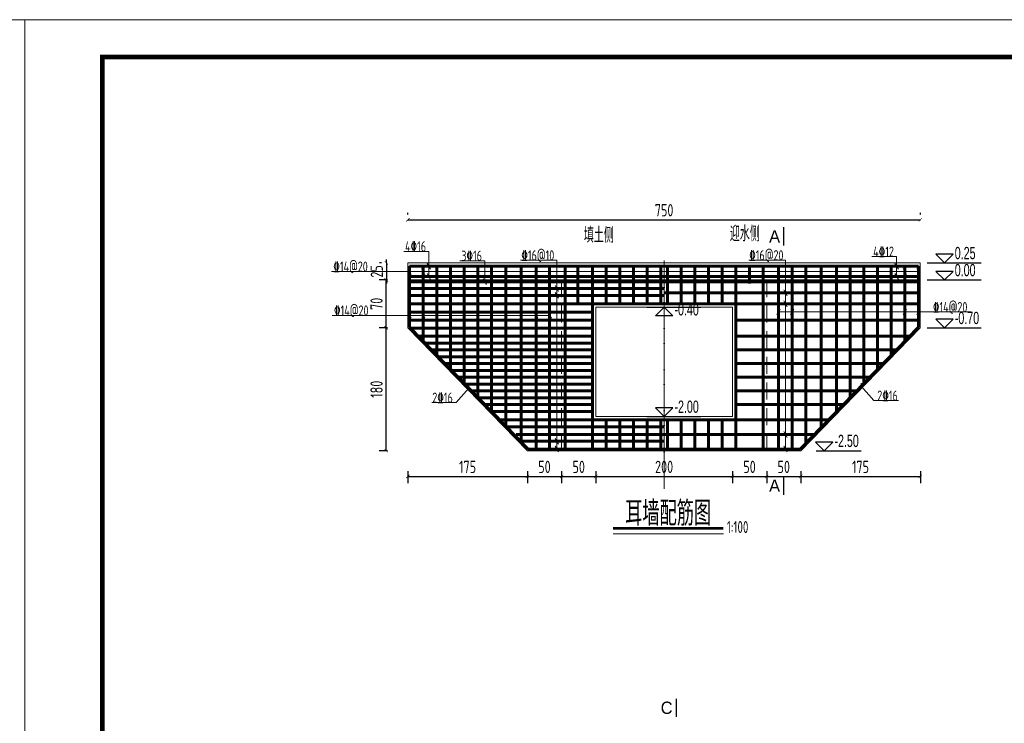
# Model space of a CAD drawing. Header units: inches. Extents: x 97745 to 142261, y 62673 to 100665.
# Tile 110 of 148: x 130610 to 132051, y 85431 to 86461. Entities that reach past the tile are written whole.
import ezdxf
from ezdxf.enums import TextEntityAlignment as Align

# ---------------------------------------------------------------- set-up
doc = ezdxf.new("R2010")
doc.units = ezdxf.units.IN
doc.header["$MEASUREMENT"] = 0
doc.linetypes.add('ACAD_ISO04W100', pattern=[30, 24, -3, 0, -3])
doc.linetypes.add('DASHED', pattern=[0.75, 0.5, -0.25])
doc.layers.get('0').update_dxf_attribs({"lineweight": 15})
for name, color, linetype, lineweight in [('00、4细实线', 4, 'Continuous', 18), ('00、5虚线', 2, 'DASHED', 18), ('BM1', 7, 'Continuous', 15), ('中心线', 3, 'ACAD_ISO04W100', 18), ('标注', 3, 'Continuous', 18), ('细线', 7, 'Continuous', 25), ('钢筋', 1, 'Continuous', 60)]:
    doc.layers.add(name, color=color, linetype=linetype, lineweight=lineweight)
doc.layers.add('断面标高标注', color=3, linetype='Continuous')
doc.styles.add('02、常用', font='tssdeng1.shx', dxfattribs={"width": 0.75, "bigfont": 'hztxt-01.shx'})
doc.styles.add('03、he-e', font='hztxt_e.shx', dxfattribs={"width": 0.65, "bigfont": 'hztxt.shx'})
doc.styles.add('HZTXT', font='tssdeng.shx', dxfattribs={"width": 0.75, "bigfont": 'hztxt.shx'})
doc.styles.add('三级钢', font='tssdeng.shx', dxfattribs={"width": 0.7, "height": 30, "bigfont": 'hztxt.shx'})
doc.dimstyles.new('3', dxfattribs={"dimtxt": 25, "dimasz": 12, "dimexe": 10, "dimexo": 30, "dimgap": 5, "dimtad": 1, "dimdec": 0, "dimzin": 0, "dimdsep": 46, "dimtxsty": 'HZTXT', "dimblk": 'ARCHTICK', "dimcen": 0, "dimclrt": 7, "dimazin": 2, "dimtfac": 1, "dimtdec": 0, "dimtix": 1, "dimtmove": 2, "dimatfit": 3, "dimfxl": 250, "dimtolj": 1, "dimtzin": 0, "dimarcsym": 0})

# ---------------------------------------------------------------- blocks, each defined once
blk = doc.blocks.new('_ArchTick')
at = {"color": 0, "linetype": 'ByBlock', "const_width": 0.15}
blk.add_lwpolyline([(-0.5, -0.5), (0.5, 0.5)], dxfattribs=at)
blk = doc.blocks.new('*D1803')
at = {"color": 0, "lineweight": -2}
for p, q in [((131178.1, 86175.8), (131178.1, 86178)), ((131928.1, 86175.8), (131928.1, 86178)), ((131178.1, 86168), (131928.1, 86168))]:
    blk.add_line(p, q, dxfattribs=at)
at = {"color": 0, "lineweight": -2, "xscale": 5, "yscale": 5, "zscale": 5, "rotation": 180}
blk.add_blockref('_ArchTick', (131178.1, 86168), dxfattribs=at)
at = {"color": 0, "lineweight": -2, "xscale": 5, "yscale": 5, "zscale": 5}
blk.add_blockref('_ArchTick', (131928.1, 86168), dxfattribs=at)
at = {"color": 7, "insert": (131553.1, 86182), "char_height": 18, "attachment_point": 5, "style": 'HZTXT'}
blk.add_mtext('\\A1;750', dxfattribs=at)
blk = doc.blocks.new('*D1804')
at = {"color": 0, "lineweight": -2}
for p, q in [((131178.1, 85799.9), (131178.1, 85782.2)), ((131178.1, 85792.2), (131353, 85792.2)), ((131353, 85799.9), (131353, 85782.2))]:
    blk.add_line(p, q, dxfattribs=at)
at = {"color": 0, "lineweight": -2, "xscale": 5, "yscale": 5, "zscale": 5, "rotation": 180}
blk.add_blockref('_ArchTick', (131178.1, 85792.2), dxfattribs=at)
at = {"color": 0, "lineweight": -2, "xscale": 5, "yscale": 5, "zscale": 5}
blk.add_blockref('_ArchTick', (131353, 85792.2), dxfattribs=at)
at = {"color": 7, "insert": (131265.5, 85806.2), "char_height": 18, "attachment_point": 5, "style": 'HZTXT'}
blk.add_mtext('\\A1;175', dxfattribs=at)
blk = doc.blocks.new('*D1805')
at = {"color": 0, "lineweight": -2}
for p, q in [((131353, 85799.9), (131353, 85782.2)), ((131353, 85792.2), (131403.1, 85792.2)), ((131403.1, 85799.9), (131403.1, 85782.2))]:
    blk.add_line(p, q, dxfattribs=at)
at = {"color": 0, "lineweight": -2, "xscale": 5, "yscale": 5, "zscale": 5, "rotation": 180}
blk.add_blockref('_ArchTick', (131353, 85792.2), dxfattribs=at)
at = {"color": 0, "lineweight": -2, "xscale": 5, "yscale": 5, "zscale": 5}
blk.add_blockref('_ArchTick', (131403.1, 85792.2), dxfattribs=at)
at = {"color": 7, "insert": (131378, 85806.2), "char_height": 18, "attachment_point": 5, "style": 'HZTXT'}
blk.add_mtext('\\A1;50', dxfattribs=at)
blk = doc.blocks.new('*D1806')
at = {"color": 0, "lineweight": -2}
for p, q in [((131403.1, 85799.9), (131403.1, 85782.2)), ((131403.1, 85792.2), (131453.1, 85792.2)), ((131453.1, 85799.9), (131453.1, 85782.2))]:
    blk.add_line(p, q, dxfattribs=at)
at = {"color": 0, "lineweight": -2, "xscale": 5, "yscale": 5, "zscale": 5, "rotation": 180}
blk.add_blockref('_ArchTick', (131403.1, 85792.2), dxfattribs=at)
at = {"color": 0, "lineweight": -2, "xscale": 5, "yscale": 5, "zscale": 5}
blk.add_blockref('_ArchTick', (131453.1, 85792.2), dxfattribs=at)
at = {"color": 7, "insert": (131428.1, 85806.2), "char_height": 18, "attachment_point": 5, "style": 'HZTXT'}
blk.add_mtext('\\A1;50', dxfattribs=at)
blk = doc.blocks.new('*D1807')
at = {"color": 0, "lineweight": -2}
for p, q in [((131453.1, 85799.9), (131453.1, 85782.2)), ((131453.1, 85792.2), (131653.1, 85792.2)), ((131653.1, 85799.9), (131653.1, 85782.2))]:
    blk.add_line(p, q, dxfattribs=at)
at = {"color": 0, "lineweight": -2, "xscale": 5, "yscale": 5, "zscale": 5, "rotation": 180}
blk.add_blockref('_ArchTick', (131453.1, 85792.2), dxfattribs=at)
at = {"color": 0, "lineweight": -2, "xscale": 5, "yscale": 5, "zscale": 5}
blk.add_blockref('_ArchTick', (131653.1, 85792.2), dxfattribs=at)
at = {"color": 7, "insert": (131553.1, 85806.2), "char_height": 18, "attachment_point": 5, "style": 'HZTXT'}
blk.add_mtext('\\A1;200', dxfattribs=at)
blk = doc.blocks.new('*D1808')
at = {"color": 0, "lineweight": -2}
for p, q in [((131653.1, 85799.9), (131653.1, 85782.2)), ((131653.1, 85792.2), (131703.2, 85792.2)), ((131703.2, 85799.9), (131703.2, 85782.2))]:
    blk.add_line(p, q, dxfattribs=at)
at = {"color": 0, "lineweight": -2, "xscale": 5, "yscale": 5, "zscale": 5, "rotation": 180}
blk.add_blockref('_ArchTick', (131653.1, 85792.2), dxfattribs=at)
at = {"color": 0, "lineweight": -2, "xscale": 5, "yscale": 5, "zscale": 5}
blk.add_blockref('_ArchTick', (131703.2, 85792.2), dxfattribs=at)
at = {"color": 7, "insert": (131678.1, 85806.2), "char_height": 18, "attachment_point": 5, "style": 'HZTXT'}
blk.add_mtext('\\A1;50', dxfattribs=at)
blk = doc.blocks.new('*D1809')
at = {"color": 0, "lineweight": -2}
for p, q in [((131703.2, 85799.9), (131703.2, 85782.2)), ((131703.2, 85792.2), (131753.2, 85792.2)), ((131753.2, 85799.9), (131753.2, 85782.2))]:
    blk.add_line(p, q, dxfattribs=at)
at = {"color": 0, "lineweight": -2, "xscale": 5, "yscale": 5, "zscale": 5, "rotation": 180}
blk.add_blockref('_ArchTick', (131703.2, 85792.2), dxfattribs=at)
at = {"color": 0, "lineweight": -2, "xscale": 5, "yscale": 5, "zscale": 5}
blk.add_blockref('_ArchTick', (131753.2, 85792.2), dxfattribs=at)
at = {"color": 7, "insert": (131728.2, 85806.2), "char_height": 18, "attachment_point": 5, "style": 'HZTXT'}
blk.add_mtext('\\A1;50', dxfattribs=at)
blk = doc.blocks.new('*D1810')
at = {"color": 0, "lineweight": -2}
for p, q in [((131753.2, 85799.9), (131753.2, 85782.2)), ((131753.2, 85792.2), (131928.1, 85792.2)), ((131928.1, 85799.9), (131928.1, 85782.2))]:
    blk.add_line(p, q, dxfattribs=at)
at = {"color": 0, "lineweight": -2, "xscale": 5, "yscale": 5, "zscale": 5, "rotation": 180}
blk.add_blockref('_ArchTick', (131753.2, 85792.2), dxfattribs=at)
at = {"color": 0, "lineweight": -2, "xscale": 5, "yscale": 5, "zscale": 5}
blk.add_blockref('_ArchTick', (131928.1, 85792.2), dxfattribs=at)
at = {"color": 7, "insert": (131840.6, 85806.2), "char_height": 18, "attachment_point": 5, "style": 'HZTXT'}
blk.add_mtext('\\A1;175', dxfattribs=at)
blk = doc.blocks.new('*D1811')
at = {"color": 0, "lineweight": -2}
for p, q in [((131148.1, 86009.9), (131136.2, 86009.9)), ((131146.2, 85829.9), (131146.2, 86009.9)), ((131148.1, 85829.9), (131136.2, 85829.9))]:
    blk.add_line(p, q, dxfattribs=at)
at = {"color": 0, "lineweight": -2, "xscale": 5, "yscale": 5, "zscale": 5}
for p, rotation in [((131146.2, 86009.9), 90), ((131146.2, 85829.9), 270)]:
    blk.add_blockref('_ArchTick', p, dxfattribs=dict(at, rotation=rotation))
at = {"color": 7, "insert": (131132.2, 85919.9), "char_height": 18, "attachment_point": 5, "rotation": 90, "style": 'HZTXT'}
blk.add_mtext('\\A1;180', dxfattribs=at)
blk = doc.blocks.new('*D1812')
at = {"color": 0, "lineweight": -2}
for p, q in [((131148.1, 86079.9), (131136.2, 86079.9)), ((131146.2, 86009.9), (131146.2, 86079.9)), ((131148.1, 86009.9), (131136.2, 86009.9))]:
    blk.add_line(p, q, dxfattribs=at)
at = {"color": 0, "lineweight": -2, "xscale": 5, "yscale": 5, "zscale": 5}
for p, rotation in [((131146.2, 86079.9), 90), ((131146.2, 86009.9), 270)]:
    blk.add_blockref('_ArchTick', p, dxfattribs=dict(at, rotation=rotation))
at = {"color": 7, "insert": (131132.2, 86044.9), "char_height": 18, "attachment_point": 5, "rotation": 90, "style": 'HZTXT'}
blk.add_mtext('\\A1;70', dxfattribs=at)
blk = doc.blocks.new('*D1847')
at = {"color": 0, "lineweight": -2}
for p, q in [((131139.6, 86104.9), (131136.6, 86104.9)), ((131146.6, 86104.9), (131146.6, 86109.9)), ((131146.6, 86104.9), (131146.6, 86079.9)), ((131139.6, 86079.9), (131136.6, 86079.9)), ((131146.6, 86079.9), (131146.6, 86074.9))]:
    blk.add_line(p, q, dxfattribs=at)
at = {"color": 0, "lineweight": -2, "xscale": 5, "yscale": 5, "zscale": 5}
for p, rotation in [((131146.6, 86104.9), 270), ((131146.6, 86079.9), 90)]:
    blk.add_blockref('_ArchTick', p, dxfattribs=dict(at, rotation=rotation))
at = {"color": 7, "insert": (131132.6, 86092.4), "char_height": 18, "attachment_point": 5, "rotation": 90, "style": 'HZTXT'}
blk.add_mtext('\\A1;25', dxfattribs=at)

msp = doc.modelspace()

# ---------------------------------------------------------------- linework, layer by layer
at = {"ltscale": 5}
msp.add_line((131640.103, 85708.013), (131478.378, 85708.013), dxfattribs=at)
at = {"layer": '00、4细实线'}
for p, q in [((131208.517, 86121.759), (131172.123, 86121.759)), ((131208.517, 86084.868), (131208.517, 86121.759)), ((131206.064, 86104.117), (131210.971, 86095.619)), ((131290.594, 86108.072), (131254.199, 86108.072)), ((131290.594, 86077.368), (131290.594, 86108.072)), ((131396.162, 86108.757), (131342.849, 86108.757)), ((131396.162, 85832.366), (131396.162, 86108.757)), ((131730.594, 86108.861), (131677.281, 86108.861)), ((131730.594, 85832.368), (131730.594, 86108.861)), ((131893.453, 86114.144), (131857.058, 86114.144)), ((131890.999, 86104.117), (131895.906, 86095.619)), ((131893.453, 86084.868), (131893.453, 86114.144)), ((131925.594, 86092.337), (131066.137, 86092.337)), ((131178.141, 86096.586), (131183.047, 86088.087)), ((131198.141, 86096.586), (131203.047, 86088.087)), ((131903.141, 86096.586), (131908.047, 86088.087)), ((131923.141, 86096.586), (131928.047, 86088.087)), ((131178.094, 86079.868), (131928.094, 86079.868)), ((131178.094, 86009.868), (131178.094, 86079.868)), ((131206.064, 86089.117), (131210.971, 86080.619)), ((131288.141, 86081.617), (131293.047, 86073.119)), ((131890.999, 86089.117), (131895.906, 86080.619)), ((131928.094, 86079.868), (131928.094, 86009.868)), ((131393.708, 86071.617), (131398.615, 86063.119)), ((131393.708, 86061.617), (131398.615, 86053.119)), ((131728.141, 86065.367), (131733.047, 86056.869)), ((131728.141, 86049.117), (131733.047, 86040.619)), ((131178.141, 86032.242), (131183.047, 86023.744)), ((131198.141, 86032.242), (131203.047, 86023.744)), ((131363.141, 86032.242), (131368.047, 86023.744)), ((131383.141, 86032.242), (131388.047, 86023.744)), ((131723.047, 86037.242), (131718.141, 86028.744)), ((131720.594, 86032.993), (132002.192, 86032.993)), ((131743.047, 86037.242), (131738.141, 86028.744)), ((131908.047, 86037.242), (131903.141, 86028.744)), ((131928.047, 86037.242), (131923.141, 86028.744)), ((131385.594, 86027.993), (131067.51, 86027.993)), ((131352.99, 85829.868), (131178.094, 86009.868)), ((131928.094, 86009.868), (131753.198, 85829.861)), ((131248.673, 85900.35), (131267.378, 85921.57)), ((131267.378, 85917.153), (131267.378, 85925.987)), ((131841.567, 85919.987), (131841.567, 85928.822)), ((131860.272, 85903.184), (131841.567, 85924.404)), ((131860.272, 85903.184), (131895.899, 85903.184)), ((131248.673, 85900.35), (131213.046, 85900.35)), ((131393.708, 85847.867), (131398.615, 85839.368)), ((131728.141, 85857.867), (131733.047, 85849.368)), ((131753.198, 85829.861), (131352.99, 85829.868)), ((131393.708, 85836.617), (131398.614, 85828.118)), ((131728.141, 85836.617), (131733.047, 85828.118))]:
    msp.add_line(p, q, dxfattribs=at)
at = {"layer": '00、4细实线', "ltscale": 2}
for p, q in [((131178.094, 86079.868), (131178.094, 86104.868)), ((131178.094, 86104.868), (131928.094, 86104.868)), ((131928.094, 86104.868), (131928.094, 86079.868))]:
    msp.add_line(p, q, dxfattribs=at)
at = {"layer": '00、4细实线', "const_width": 2.16}
for points in [[(131728.198, 86157.223), (131728.198, 86130.223)], [(131728.198, 85765.214), (131728.198, 85792.214)], [(131570.852, 85466.976), (131570.852, 85439.976)]]:
    msp.add_lwpolyline(points, dxfattribs=at)
at = {"layer": '00、4细实线'}
msp.add_lwpolyline([(131453.094, 86039.868), (131653.094, 86039.868), (131653.094, 85879.868), (131453.094, 85879.868)], close=True, dxfattribs=at)
at = {"layer": '00、5虚线', "ltscale": 50}
msp.add_lwpolyline([(131403.094, 86079.868), (131703.198, 86079.868), (131703.198, 85829.868), (131403.094, 85829.868)], close=True, dxfattribs=at)
at = {"layer": 'BM1', "const_width": 0.677}
for points in [[(127744.333, 86460.648), (130617.388, 86460.648), (130617.388, 84428.976), (127744.333, 84428.976), (127744.333, 86460.648)], [(130617.388, 86460.648), (133490.443, 86460.648), (133490.443, 84428.976), (130617.388, 84428.976), (130617.388, 86460.648)]]:
    msp.add_lwpolyline(points, dxfattribs=at)
at = {"layer": 'BM1'}
for points in [[(127744.333, 86460.648), (130617.388, 86460.648), (130617.388, 84428.976), (127744.333, 84428.976)], [(130617.388, 86460.648), (133490.443, 86460.648), (133490.443, 84428.976), (130617.388, 84428.976)]]:
    msp.add_lwpolyline(points, close=True, dxfattribs=at)
at = {"layer": 'BM1', "color": 0, "linetype": 'Continuous', "const_width": 6.771}
msp.add_lwpolyline([(130731.045, 84462.831), (130731.045, 86406.272), (133456.588, 86406.272), (133456.588, 84462.831)], close=True, dxfattribs=at)
at = {"layer": '中心线', "ltscale": 2}
for p, q in [((131553.094, 85774.272), (131553.094, 86108.386)), ((131553.094, 85774.272), (131553.094, 86108.386)), ((131553.094, 85812.714), (131553.094, 86082.238))]:
    msp.add_line(p, q, dxfattribs=at)
at = {"layer": '断面标高标注'}
for p, q in [((131938.152, 86104.868), (132017.333, 86104.868)), ((131938.152, 86079.868), (132017.333, 86079.868)), ((131527.894, 86039.868), (131607.075, 86039.868)), ((131938.192, 86009.868), (132017.373, 86009.868)), ((131527.894, 85879.868), (131607.075, 85879.868)), ((131775.604, 85829.868), (131841.261, 85829.868))]:
    msp.add_line(p, q, dxfattribs=at)
for points in [[(131950.754, 86117.466), (131963.352, 86104.868), (131975.951, 86117.466)], [(131950.754, 86092.466), (131963.352, 86079.868), (131975.951, 86092.466)], [(131540.496, 86027.27), (131553.094, 86039.868), (131565.692, 86027.27)], [(131950.794, 86022.466), (131963.392, 86009.868), (131975.99, 86022.466)], [(131540.496, 85892.466), (131553.094, 85879.868), (131565.692, 85892.466)], [(131774.682, 85842.466), (131787.28, 85829.868), (131799.878, 85842.466)]]:
    msp.add_lwpolyline(points, close=True, dxfattribs=at)
at = {"layer": '细线', "ltscale": 5, "const_width": 4}
msp.add_lwpolyline([(131478.378, 85716.271), (131639.696, 85716.271)], dxfattribs=at)
at = {"layer": '钢筋'}
for p, q in [((131180.594, 86074.868), (131180.594, 86099.868)), ((131180.594, 86099.868), (131925.594, 86099.868)), ((131200.594, 86074.868), (131200.594, 86099.868)), ((131220.594, 86074.868), (131220.594, 86099.868)), ((131240.594, 86074.868), (131240.594, 86099.868)), ((131260.594, 86074.868), (131260.594, 86099.868)), ((131280.594, 86074.868), (131280.594, 86099.868)), ((131300.594, 86074.868), (131300.594, 86099.868)), ((131321.275, 86074.868), (131321.275, 86099.868)), ((131343.868, 86074.868), (131343.868, 86099.868)), ((131365.594, 86074.868), (131365.594, 86099.868)), ((131385.594, 86045.7), (131385.594, 86099.868)), ((131408.094, 86045.7), (131408.094, 86099.868)), ((131426.672, 86045.7), (131426.672, 86099.868)), ((131448.094, 86045.7), (131448.094, 86099.868)), ((131468.094, 86045.7), (131468.094, 86099.868)), ((131488.094, 86045.7), (131488.094, 86099.868)), ((131508.094, 86045.7), (131508.094, 86099.868)), ((131528.094, 86045.7), (131528.094, 86099.868)), ((131548.094, 86045.7), (131548.094, 86099.868)), ((131558.094, 86074.868), (131558.094, 86099.868)), ((131578.094, 86074.868), (131578.094, 86099.868)), ((131598.094, 86074.868), (131598.094, 86099.868)), ((131618.094, 86074.868), (131618.094, 86099.868)), ((131638.094, 86074.868), (131638.094, 86099.868)), ((131658.094, 86074.868), (131658.094, 86099.868)), ((131678.094, 86074.868), (131678.094, 86099.868)), ((131698.094, 86074.868), (131698.094, 86099.868)), ((131720.594, 86074.868), (131720.594, 86099.868)), ((131740.594, 86074.868), (131740.594, 86099.868)), ((131760.594, 86074.868), (131760.594, 86099.868)), ((131782.818, 86074.868), (131782.818, 86099.868)), ((131805.594, 86074.868), (131805.594, 86099.868)), ((131825.594, 86074.868), (131825.594, 86099.868)), ((131845.594, 86074.868), (131845.594, 86099.868)), ((131865.594, 86074.868), (131865.594, 86099.868)), ((131885.594, 86074.868), (131885.594, 86099.868)), ((131905.594, 86074.868), (131905.594, 86099.868)), ((131925.594, 86074.868), (131925.594, 86099.868)), ((131925.594, 86084.868), (131180.594, 86084.868)), ((131553.094, 86077.368), (131180.594, 86077.368)), ((131180.594, 86077.368), (131180.594, 86010.773)), ((131200.594, 85990.215), (131200.594, 86077.368)), ((131220.594, 85969.658), (131220.594, 86077.368)), ((131240.594, 85949.101), (131240.594, 86077.368)), ((131260.594, 85928.543), (131260.594, 86077.368)), ((131280.594, 85907.986), (131280.594, 86077.368)), ((131300.594, 85887.429), (131300.594, 86077.368)), ((131321.275, 85866.673), (131321.275, 86077.368)), ((131343.868, 85842.656), (131343.868, 86077.368)), ((131365.594, 85832.368), (131365.594, 86077.368)), ((131385.594, 85832.367), (131385.594, 86077.368)), ((131408.094, 85832.367), (131408.094, 86077.368)), ((131448.094, 85832.366), (131448.094, 86077.368)), ((131468.094, 86044.868), (131468.094, 86077.368)), ((131488.094, 86044.868), (131488.094, 86077.368)), ((131508.094, 86044.868), (131508.094, 86077.368)), ((131528.094, 86044.868), (131528.094, 86077.368)), ((131548.094, 86044.868), (131548.094, 86077.368)), ((131553.094, 86077.368), (131925.594, 86077.368)), ((131558.094, 86044.868), (131558.094, 86077.368)), ((131578.094, 86044.868), (131578.094, 86077.368)), ((131598.094, 86044.868), (131598.094, 86077.368)), ((131618.094, 86044.868), (131618.094, 86077.368)), ((131638.094, 86044.868), (131638.094, 86077.368)), ((131658.094, 85832.366), (131658.094, 86077.368)), ((131698.094, 85832.367), (131698.094, 86077.368)), ((131720.594, 85832.367), (131720.594, 86077.368)), ((131740.594, 85832.368), (131740.594, 86077.368)), ((131760.594, 85841.175), (131760.594, 86077.368)), ((131782.818, 85864.018), (131782.818, 86077.368)), ((131805.594, 85887.429), (131805.594, 86077.368)), ((131825.594, 85907.986), (131825.594, 86077.368)), ((131845.594, 85928.543), (131845.594, 86077.368)), ((131865.594, 85949.101), (131865.594, 86077.368)), ((131885.594, 85969.658), (131885.594, 86077.368)), ((131905.594, 85990.215), (131905.594, 86077.368)), ((131925.594, 86077.368), (131925.594, 86010.773)), ((131553.094, 86067.368), (131180.594, 86067.368)), ((131925.594, 86061.118), (131553.094, 86061.118)), ((131553.094, 86057.368), (131180.594, 86057.368)), ((131180.594, 86044.868), (131553.094, 86044.868)), ((131180.594, 86032.868), (131448.094, 86032.868)), ((131925.594, 86044.868), (131553.094, 86044.868)), ((131180.594, 86021.118), (131448.094, 86021.118)), ((131925.594, 86021.118), (131658.094, 86021.118)), ((131180.594, 86010.773), (131354.162, 85832.368)), ((131181.972, 86009.118), (131448.094, 86009.118)), ((131925.594, 86010.773), (131752.026, 85832.368)), ((131193.635, 85997.368), (131448.094, 85997.368)), ((131912.553, 85997.368), (131658.094, 85997.368)), ((131203.364, 85987.368), (131448.094, 85987.368)), ((131213.093, 85977.368), (131448.094, 85977.368)), ((131893.095, 85977.368), (131658.094, 85977.368)), ((131222.822, 85967.368), (131448.094, 85967.368)), ((131232.551, 85957.368), (131448.094, 85957.368)), ((131242.28, 85947.368), (131448.094, 85947.368)), ((131873.637, 85957.368), (131658.094, 85957.368)), ((131252.009, 85937.368), (131448.094, 85937.368)), ((131854.18, 85937.368), (131658.094, 85937.368)), ((131261.737, 85927.368), (131448.094, 85927.368)), ((131271.466, 85917.368), (131448.094, 85917.368)), ((131834.722, 85917.368), (131658.094, 85917.368)), ((131281.195, 85907.368), (131448.094, 85907.368)), ((131290.924, 85897.368), (131448.094, 85897.368)), ((131815.264, 85897.368), (131658.094, 85897.368)), ((131300.653, 85887.368), (131448.094, 85887.368)), ((131312.814, 85874.868), (131553.094, 85874.868)), ((131468.094, 85832.366), (131468.094, 85874.868)), ((131488.094, 85832.366), (131488.094, 85874.868)), ((131508.094, 85832.366), (131508.094, 85874.868)), ((131528.094, 85832.366), (131528.094, 85874.868)), ((131548.094, 85832.366), (131548.094, 85874.868)), ((131793.374, 85874.868), (131553.094, 85874.868)), ((131558.094, 85832.366), (131558.094, 85874.868)), ((131578.094, 85832.366), (131578.094, 85874.868)), ((131598.094, 85832.366), (131598.094, 85874.868)), ((131618.094, 85832.366), (131618.094, 85874.868)), ((131638.094, 85832.366), (131638.094, 85874.868)), ((131322.543, 85864.868), (131553.094, 85864.868)), ((131336.466, 85853.617), (131553.094, 85853.617)), ((131772.699, 85853.617), (131553.094, 85853.617)), ((131344.794, 85843.617), (131553.094, 85843.617)), ((131354.162, 85832.368), (131553.094, 85832.365)), ((131752.026, 85832.368), (131553.094, 85832.365))]:
    msp.add_line(p, q, dxfattribs=at)

# ---------------------------------------------------------------- texts
at = {"ltscale": 5, "style": '三级钢', "width": 0.7}
msp.add_text('耳墙配筋图', height=36, dxfattribs=at).set_placement((131559.037, 85720.136), align=Align.CENTER)
msp.add_text('1:100', height=17.5, dxfattribs=at).set_placement((131644.936, 85709.388))
at = {"layer": '00、4细实线', "style": '03、he-e'}
for s, p in [('A', (131722.798, 86143.723)), ('A', (131722.798, 85778.714)), ('C', (131565.452, 85453.476))]:
    msp.add_text(s, height=18, dxfattribs=at).set_placement(p, align=Align.MIDDLE_RIGHT)
at = {"layer": '断面标高标注', "color": 3, "style": '03、he-e', "width": 0.65}
for s, p in [('0.25', (131978.472, 86104.868)), ('0.00', (131978.472, 86079.868)), ('-0.40', (131568.214, 86022.511)), ('-0.70', (131978.512, 86009.868)), ('-2.00', (131568.214, 85879.868)), ('-2.50', (131802.4, 85829.868))]:
    msp.add_text(s, height=18, dxfattribs=at).set_placement(p, align=Align.BOTTOM_LEFT)
at = {"layer": '标注', "color": 3, "style": '03、he-e', "width": 0.65}
for s, p in [('迎水侧', (131649.248, 86136.395)), ('填土侧', (131435.659, 86134.42))]:
    msp.add_text(s, height=22.5, dxfattribs=at).set_placement(p)
at = {"layer": '细线', "ltscale": 5, "style": '02、常用', "width": 0.75}
for s, p in [('4%%13216', (131189.323, 86128.971)), ('3%%13216', (131271.4, 86115.284)), ('%%13216@10', (131368.262, 86115.968)), ('%%13216@20', (131702.694, 86116.072)), ('4%%13212', (131874.258, 86121.355)), ('%%13214@20', (131094.182, 86099.548)), ('%%13214@20', (131971.734, 86040.205)), ('%%13214@20', (131095.207, 86035.205)), ('2%%13216', (131228.839, 85907.562)), ('2%%13216', (131880.106, 85910.396))]:
    msp.add_text(s, height=15, dxfattribs=at).set_placement(p, align=Align.MIDDLE)

# ---------------------------------------------------------------- dimensions: what is measured, and where the dimension line sits
for base, p1, p2, picture, middle in [((131928.094, 86167.998), (131178.094, 86145.831), (131928.094, 86145.831), '*D1803', (131553.094, 86181.998)), ((131352.99, 85792.214), (131178.094, 85829.868), (131352.99, 85829.868), '*D1804', (131265.542, 85806.214)), ((131403.094, 85792.214), (131352.99, 85829.868), (131403.094, 85829.868), '*D1805', (131378.042, 85806.214)), ((131453.094, 85792.214), (131403.094, 85829.868), (131453.094, 85829.868), '*D1806', (131428.094, 85806.214)), ((131653.094, 85792.214), (131453.094, 85829.868), (131653.094, 85829.868), '*D1807', (131553.094, 85806.214)), ((131703.198, 85792.214), (131653.094, 85829.868), (131703.198, 85829.868), '*D1808', (131678.146, 85806.214)), ((131753.198, 85792.214), (131703.198, 85829.868), (131753.198, 85829.868), '*D1809', (131728.198, 85806.214)), ((131928.094, 85792.214), (131753.198, 85829.868), (131928.094, 85829.868), '*D1810', (131840.646, 85806.214))]:
    dim = msp.add_linear_dim(base=base, p1=p1, p2=p2, dimstyle='3', override={"dimtxt": 18, "dimasz": 5})
    dim.commit()
    dim.dimension.update_dxf_attribs({"geometry": picture, "text_midpoint": middle})
for base, p1, p2, picture, middle in [((131146.619, 86079.868), (131169.569, 86104.868), (131169.569, 86079.868), '*D1847', (131132.619, 86092.368)), ((131146.193, 86079.868), (131178.094, 86009.868), (131178.094, 86079.868), '*D1812', (131132.193, 86044.868)), ((131146.193, 86009.868), (131178.094, 85829.868), (131178.094, 86009.868), '*D1811', (131132.193, 85919.868))]:
    dim = msp.add_linear_dim(base=base, p1=p1, p2=p2, angle=90, dimstyle='3', override={"dimtxt": 18, "dimasz": 5})
    dim.commit()
    dim.dimension.update_dxf_attribs({"geometry": picture, "text_midpoint": middle})

doc.saveas('drawing.dxf')
